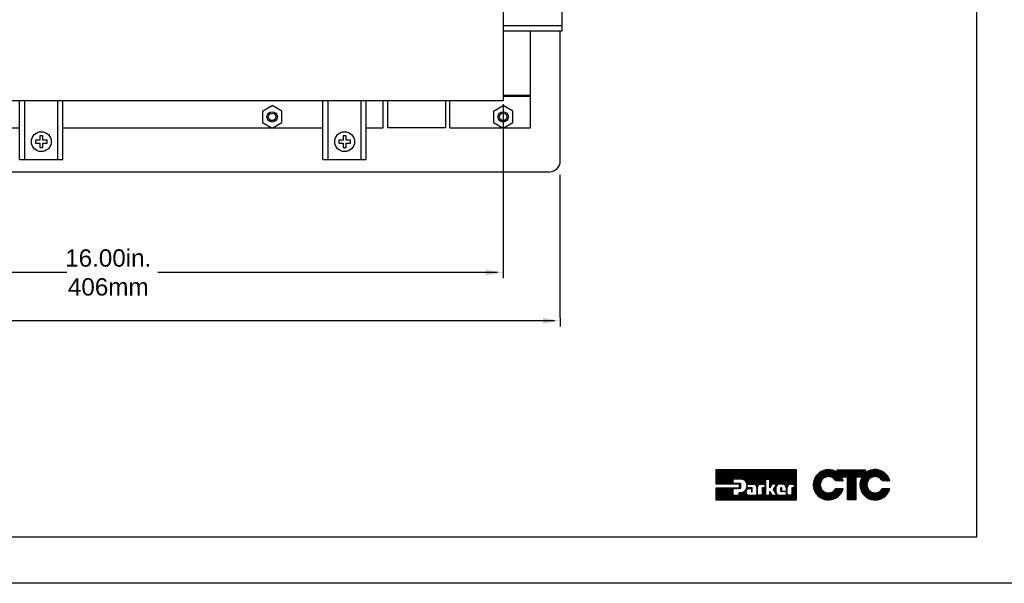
# Model space of a CAD drawing. Extents: x -21.2 to 49, y -81.1 to 9.3.
# Tile 6 of 27: x -3.1 to 13.9, y -81.1 to -71.4. Entities that reach past the tile are written whole.
import ezdxf

# ---------------------------------------------------------------- set-up
doc = ezdxf.new("R2010")
doc.units = 0
doc.header["$LTSCALE"] = 1.87
doc.header["$MEASUREMENT"] = 0
doc.layers.get('0').update_dxf_attribs({"linetype": 'CONTINUOUS'})
for name, color, linetype in [('dim', 5, 'CONTINUOUS'), ('prod', 6, 'CONTINUOUS'), ('UNIT', 7, 'CONTINUOUS')]:
    doc.layers.add(name, color=color, linetype=linetype)
doc.styles.add('Arial', font='ARIAL.TTF', dxfattribs={"height": 0.3})

msp = doc.modelspace()

# ---------------------------------------------------------------- linework, layer by layer
at = {"linetype": 'Continuous'}
for p, q in [((13.467, -80.342), (13.467, -52.303)), ((-20.533, -80.342), (13.467, -80.342))]:
    msp.add_line(p, q, dxfattribs=at)
at = {"color": 7, "linetype": 'Continuous'}
for p, q in [((5.263, -59.587), (5.263, -72.787)), ((6.283, -71.577), (6.283, -70.827)), ((5.263, -71.487), (6.283, -71.487)), ((5.263, -71.577), (6.283, -71.577)), ((5.735, -72.699), (5.735, -71.577)), ((6.253, -73.87), (6.253, -71.577)), ((5.263, -72.787), (-10.737, -72.787)), ((5.263, -72.787), (-10.737, -72.787)), ((-3.109, -73.807), (-3.109, -72.787)), ((-3.019, -73.807), (-3.019, -72.787)), ((-2.449, -73.807), (-2.449, -72.787)), ((-2.359, -73.807), (-2.359, -72.787)), ((2.143, -73.807), (2.143, -72.787)), ((2.233, -73.807), (2.233, -72.787)), ((2.803, -73.807), (2.803, -72.787)), ((2.893, -73.807), (2.893, -72.787)), ((3.186, -73.259), (3.186, -72.787)), ((3.186, -73.259), (3.186, -72.787)), ((3.263, -72.787), (3.263, -73.259)), ((3.263, -72.787), (3.263, -73.259)), ((4.263, -72.787), (4.263, -73.259)), ((4.263, -72.787), (4.263, -73.259)), ((4.341, -73.259), (4.341, -72.787)), ((4.341, -73.259), (4.341, -72.787)), ((5.735, -72.699), (5.263, -72.699)), ((5.263, -72.709), (5.735, -72.709)), ((5.735, -73.259), (5.735, -72.709)), ((1.098, -72.969), (1.263, -72.873)), ((1.098, -72.967), (1.098, -73.167)), ((1.428, -72.967), (1.263, -72.872)), ((1.428, -73.167), (1.428, -72.967)), ((5.098, -72.969), (5.263, -72.873)), ((5.098, -72.967), (5.098, -73.167)), ((5.428, -72.967), (5.263, -72.872)), ((5.428, -73.167), (5.428, -72.967)), ((-7.607, -73.259), (-3.109, -73.259)), ((-2.359, -73.259), (2.143, -73.259)), ((-2.359, -73.259), (2.143, -73.259)), ((1.098, -73.167), (1.263, -73.262)), ((1.263, -73.262), (1.428, -73.167)), ((2.893, -73.259), (3.186, -73.259)), ((2.893, -73.259), (3.186, -73.259)), ((4.263, -73.259), (3.263, -73.259)), ((4.263, -73.259), (3.263, -73.259)), ((4.341, -73.259), (5.735, -73.259)), ((4.341, -73.259), (5.735, -73.259)), ((5.098, -73.167), (5.263, -73.262)), ((5.263, -73.262), (5.428, -73.167)), ((-2.759, -73.472), (-2.834, -73.472)), ((-2.834, -73.472), (-2.834, -73.522)), ((-2.709, -73.397), (-2.759, -73.397)), ((-2.759, -73.397), (-2.759, -73.472)), ((-2.709, -73.472), (-2.709, -73.397)), ((-2.634, -73.472), (-2.709, -73.472)), ((-2.634, -73.522), (-2.634, -73.472)), ((2.493, -73.472), (2.418, -73.472)), ((2.418, -73.472), (2.418, -73.522)), ((2.543, -73.397), (2.493, -73.397)), ((2.493, -73.397), (2.493, -73.472)), ((2.543, -73.472), (2.543, -73.397)), ((2.618, -73.472), (2.543, -73.472)), ((2.618, -73.522), (2.618, -73.472)), ((-2.834, -73.522), (-2.759, -73.522)), ((-2.759, -73.522), (-2.759, -73.597)), ((-2.759, -73.597), (-2.709, -73.597)), ((-2.709, -73.522), (-2.634, -73.522)), ((-2.709, -73.597), (-2.709, -73.522)), ((2.418, -73.522), (2.493, -73.522)), ((2.493, -73.522), (2.493, -73.597)), ((2.493, -73.597), (2.543, -73.597)), ((2.543, -73.522), (2.618, -73.522)), ((2.543, -73.597), (2.543, -73.522)), ((-3.109, -73.807), (-2.359, -73.807)), ((2.143, -73.807), (2.893, -73.807)), ((-11.539, -74.017), (6.066, -74.017))]:
    msp.add_line(p, q, dxfattribs=at)
for centre, radius in [((1.263, -73.067), 0.09), ((1.263, -73.067), 0.0654), ((1.263, -73.067), 0.0654), ((5.263, -73.067), 0.09), ((5.263, -73.067), 0.0654), ((5.263, -73.067), 0.0654), ((-2.734, -73.497), 0.172), ((2.518, -73.497), 0.172)]:
    msp.add_circle(centre, radius, dxfattribs=at)
msp.add_arc((6.066, -73.83), 0.187, 270, 0, dxfattribs=at)
at = {"layer": 'dim'}
for p, q in [((5.263, -72.847), (5.263, -75.864)), ((6.253, -76.544), (6.253, -74.072)), ((-2.292, -75.764), (-10.737, -75.764)), ((5.163, -75.764), (-0.715, -75.764))]:
    msp.add_line(p, q, dxfattribs=at)
at = {"layer": 'dim', "linetype": 'Continuous'}
for p, q in [((6.253, -76.544), (6.253, -76.7)), ((6.153, -76.6), (-5.786, -76.6))]:
    msp.add_line(p, q, dxfattribs=at)
at = {"layer": 'dim'}
msp.add_solid([(4.963, -75.714), (4.963, -75.814), (5.263, -75.764)], dxfattribs=at)
at = {"layer": 'dim', "linetype": 'Continuous'}
msp.add_solid([(5.953, -76.55), (5.953, -76.65), (6.253, -76.6)], dxfattribs=at)
at = {"layer": 'prod', "flags": 128}
msp.add_lwpolyline([(-21.163, 9.318), (49.039, 9.318), (49.039, -81.148), (-21.163, -81.148)], close=True, dxfattribs=at)
at = {"layer": 'UNIT'}
for p, q in [((8.951, -79.425), (9.201, -79.176)), ((8.951, -79.416), (9.192, -79.176)), ((8.951, -79.407), (9.183, -79.176)), ((8.951, -79.397), (9.173, -79.176)), ((8.951, -79.388), (9.164, -79.176)), ((8.951, -79.378), (9.154, -79.176)), ((8.951, -79.369), (9.145, -79.176)), ((8.951, -79.36), (9.136, -79.176)), ((8.951, -79.35), (9.126, -79.176)), ((8.951, -79.341), (9.117, -79.176)), ((8.951, -79.332), (9.108, -79.176)), ((8.951, -79.322), (9.098, -79.176)), ((8.951, -79.313), (9.089, -79.176)), ((8.951, -79.303), (9.079, -79.176)), ((8.951, -79.294), (9.07, -79.176)), ((8.951, -79.285), (9.061, -79.176)), ((8.951, -79.275), (9.051, -79.176)), ((8.951, -79.266), (9.042, -79.176)), ((8.951, -79.257), (9.033, -79.176)), ((8.951, -79.247), (9.023, -79.176)), ((8.951, -79.238), (9.014, -79.176)), ((8.951, -79.228), (9.004, -79.176)), ((8.951, -79.219), (8.995, -79.176)), ((8.951, -79.21), (8.986, -79.176)), ((8.951, -79.2), (8.976, -79.176)), ((8.951, -79.191), (8.967, -79.176)), ((8.951, -79.182), (8.958, -79.176)), ((8.951, -79.43), (8.951, -79.176)), ((8.951, -79.176), (10.335, -79.176)), ((8.956, -79.43), (9.211, -79.176)), ((8.966, -79.43), (9.22, -79.176)), ((8.975, -79.43), (9.229, -79.176)), ((8.984, -79.43), (9.239, -79.176)), ((8.994, -79.43), (9.248, -79.176)), ((9.003, -79.43), (9.258, -79.176)), ((9.013, -79.43), (9.267, -79.176)), ((9.022, -79.43), (9.276, -79.176)), ((9.031, -79.43), (9.286, -79.176)), ((9.041, -79.43), (9.295, -79.176)), ((9.05, -79.43), (9.304, -79.176)), ((9.059, -79.43), (9.314, -79.176)), ((9.069, -79.43), (9.323, -79.176)), ((9.078, -79.43), (9.333, -79.176)), ((9.088, -79.43), (9.342, -79.176)), ((9.097, -79.43), (9.351, -79.176)), ((9.106, -79.43), (9.361, -79.176)), ((9.116, -79.43), (9.37, -79.176)), ((9.125, -79.43), (9.379, -79.176)), ((9.134, -79.43), (9.389, -79.176)), ((9.144, -79.43), (9.398, -79.176)), ((9.153, -79.43), (9.407, -79.176)), ((9.247, -79.345), (9.417, -79.176)), ((9.257, -79.345), (9.426, -79.176)), ((9.266, -79.345), (9.436, -79.176)), ((9.275, -79.345), (9.445, -79.176)), ((9.285, -79.345), (9.454, -79.176)), ((9.294, -79.345), (9.464, -79.176)), ((9.304, -79.345), (9.473, -79.176)), ((9.313, -79.345), (9.482, -79.176)), ((9.322, -79.345), (9.492, -79.176)), ((9.332, -79.345), (9.501, -79.176)), ((9.341, -79.345), (9.511, -79.176)), ((9.35, -79.345), (9.52, -79.176)), ((9.36, -79.345), (9.529, -79.176)), ((9.369, -79.345), (9.539, -79.176)), ((9.379, -79.345), (9.548, -79.176)), ((9.388, -79.345), (9.557, -79.176)), ((9.396, -79.346), (9.567, -79.176)), ((9.405, -79.347), (9.576, -79.176)), ((9.413, -79.348), (9.586, -79.176)), ((9.42, -79.351), (9.595, -79.176)), ((9.426, -79.354), (9.604, -79.176)), ((9.433, -79.356), (9.614, -79.176)), ((9.439, -79.359), (9.623, -79.176)), ((9.444, -79.364), (9.632, -79.176)), ((9.449, -79.368), (9.642, -79.176)), ((9.454, -79.372), (9.651, -79.176)), ((9.459, -79.377), (9.661, -79.176)), ((9.463, -79.382), (9.67, -79.176)), ((9.467, -79.388), (9.679, -79.176)), ((9.47, -79.394), (9.689, -79.176)), ((9.474, -79.4), (9.698, -79.176)), ((9.476, -79.407), (9.707, -79.176)), ((9.478, -79.414), (9.717, -79.176)), ((9.48, -79.421), (9.726, -79.176)), ((9.483, -79.428), (9.736, -79.176)), ((9.484, -79.436), (9.745, -79.176)), ((9.5, -79.43), (9.754, -79.176)), ((9.509, -79.43), (9.764, -79.176)), ((9.519, -79.43), (9.773, -79.176)), ((9.528, -79.43), (9.782, -79.176)), ((9.538, -79.43), (9.792, -79.176)), ((9.547, -79.43), (9.801, -79.176)), ((9.556, -79.43), (9.811, -79.176)), ((9.566, -79.43), (9.82, -79.176)), ((9.575, -79.43), (9.829, -79.176)), ((9.584, -79.43), (9.839, -79.176)), ((9.594, -79.43), (9.848, -79.176)), ((9.603, -79.43), (9.857, -79.176)), ((9.611, -79.431), (9.867, -79.176)), ((9.619, -79.433), (9.876, -79.176)), ((9.626, -79.436), (9.886, -79.176)), ((9.631, -79.439), (9.895, -79.176)), ((9.637, -79.443), (9.904, -79.176)), ((9.641, -79.448), (9.914, -79.176)), ((9.645, -79.453), (9.923, -79.176)), ((9.649, -79.459), (9.932, -79.176)), ((9.651, -79.466), (9.942, -79.176)), ((9.653, -79.474), (9.951, -79.176)), ((9.703, -79.433), (9.961, -79.176)), ((9.714, -79.431), (9.97, -79.176)), ((9.807, -79.348), (9.979, -79.176)), ((9.816, -79.348), (9.989, -79.176)), ((9.826, -79.348), (9.998, -79.176)), ((9.835, -79.348), (10.007, -79.176)), ((9.844, -79.348), (10.017, -79.176)), ((9.854, -79.348), (10.026, -79.176)), ((9.863, -79.348), (10.036, -79.176)), ((9.873, -79.348), (10.045, -79.176)), ((9.882, -79.348), (10.054, -79.176)), ((9.883, -79.459), (10.167, -79.176)), ((9.883, -79.45), (10.157, -79.176)), ((9.883, -79.441), (10.148, -79.176)), ((9.883, -79.431), (10.139, -79.176)), ((9.883, -79.422), (10.129, -79.176)), ((9.883, -79.412), (10.12, -79.176)), ((9.883, -79.403), (10.111, -79.176)), ((9.883, -79.394), (10.101, -79.176)), ((9.883, -79.384), (10.092, -79.176)), ((9.883, -79.375), (10.082, -79.176)), ((9.883, -79.366), (10.073, -79.176)), ((9.883, -79.356), (10.064, -79.176)), ((9.922, -79.43), (10.176, -79.176)), ((9.931, -79.43), (10.185, -79.176)), ((9.941, -79.43), (10.195, -79.176)), ((9.95, -79.43), (10.204, -79.176)), ((9.959, -79.43), (10.214, -79.176)), ((9.969, -79.43), (10.223, -79.176)), ((9.978, -79.43), (10.232, -79.176)), ((9.979, -79.467), (10.27, -79.176)), ((9.987, -79.43), (10.242, -79.176)), ((9.993, -79.443), (10.26, -79.176)), ((9.997, -79.43), (10.251, -79.176)), ((10.018, -79.436), (10.279, -79.176)), ((10.033, -79.432), (10.289, -79.176)), ((10.045, -79.429), (10.298, -79.176)), ((10.055, -79.428), (10.307, -79.176)), ((10.064, -79.428), (10.317, -79.176)), ((10.074, -79.428), (10.326, -79.176)), ((10.083, -79.428), (10.335, -79.176)), ((10.092, -79.428), (10.335, -79.185)), ((10.102, -79.428), (10.335, -79.194)), ((10.109, -79.43), (10.335, -79.204)), ((10.117, -79.431), (10.335, -79.213)), ((10.125, -79.433), (10.335, -79.222)), ((10.131, -79.436), (10.335, -79.232)), ((10.137, -79.44), (10.335, -79.241)), ((10.142, -79.444), (10.335, -79.251)), ((10.147, -79.448), (10.335, -79.26)), ((10.151, -79.454), (10.335, -79.269)), ((10.155, -79.459), (10.335, -79.279)), ((10.335, -79.176), (10.335, -79.706)), ((10.634, -79.463), (10.917, -79.179)), ((10.634, -79.456), (10.911, -79.179)), ((10.634, -79.449), (10.904, -79.179)), ((10.634, -79.443), (10.897, -79.179)), ((10.634, -79.436), (10.891, -79.179)), ((10.634, -79.429), (10.884, -79.179)), ((10.634, -79.423), (10.877, -79.179)), ((10.635, -79.469), (10.923, -79.18)), ((10.635, -79.415), (10.87, -79.18)), ((10.636, -79.474), (10.929, -79.181)), ((10.636, -79.407), (10.862, -79.181)), ((10.637, -79.48), (10.935, -79.182)), ((10.637, -79.399), (10.854, -79.183)), ((10.638, -79.486), (10.94, -79.183)), ((10.639, -79.491), (10.946, -79.184)), ((10.639, -79.391), (10.846, -79.184)), ((10.64, -79.383), (10.837, -79.186)), ((10.641, -79.375), (10.829, -79.187)), ((10.645, -79.365), (10.819, -79.19)), ((10.649, -79.354), (10.809, -79.194)), ((10.653, -79.344), (10.798, -79.198)), ((10.656, -79.333), (10.788, -79.202)), ((10.664, -79.319), (10.774, -79.209)), ((10.673, -79.303), (10.758, -79.219)), ((10.688, -79.282), (10.737, -79.232)), ((10.799, -79.338), (10.952, -79.185)), ((10.825, -79.319), (10.957, -79.186)), ((10.837, -79.313), (10.963, -79.187)), ((10.849, -79.308), (10.968, -79.189)), ((10.859, -79.305), (10.973, -79.191)), ((10.867, -79.303), (10.978, -79.192)), ((10.875, -79.302), (10.983, -79.194)), ((10.883, -79.3), (10.988, -79.196)), ((10.89, -79.3), (10.993, -79.198)), ((10.897, -79.3), (10.998, -79.199)), ((10.903, -79.301), (11.002, -79.201)), ((10.91, -79.301), (11.007, -79.203)), ((10.916, -79.301), (11.011, -79.206)), ((10.922, -79.302), (11.016, -79.208)), ((10.927, -79.304), (11.02, -79.211)), ((10.932, -79.305), (11.024, -79.213)), ((10.937, -79.307), (11.028, -79.215)), ((10.942, -79.308), (11.033, -79.218)), ((10.948, -79.31), (11.037, -79.22)), ((10.952, -79.312), (11.041, -79.223)), ((10.957, -79.314), (11.046, -79.225)), ((10.961, -79.316), (11.094, -79.184)), ((10.965, -79.319), (11.101, -79.184)), ((10.97, -79.321), (11.107, -79.184)), ((10.974, -79.324), (11.114, -79.184)), ((10.978, -79.326), (11.121, -79.184)), ((10.982, -79.329), (11.127, -79.184)), ((10.985, -79.332), (11.134, -79.184)), ((10.989, -79.336), (11.141, -79.184)), ((10.992, -79.339), (11.147, -79.184)), ((10.996, -79.342), (11.154, -79.184)), ((10.999, -79.345), (11.161, -79.184)), ((11.003, -79.348), (11.168, -79.184)), ((11.005, -79.352), (11.174, -79.184)), ((11.008, -79.356), (11.181, -79.184)), ((11.011, -79.36), (11.188, -79.184)), ((11.014, -79.364), (11.194, -79.184)), ((11.016, -79.368), (11.201, -79.184)), ((11.019, -79.372), (11.208, -79.184)), ((11.023, -79.375), (11.214, -79.184)), ((11.03, -79.375), (11.221, -79.184)), ((11.036, -79.375), (11.228, -79.184)), ((11.043, -79.375), (11.234, -79.184)), ((11.046, -79.185), (11.047, -79.184)), ((11.046, -79.191), (11.054, -79.184)), ((11.046, -79.225), (11.087, -79.184)), ((11.046, -79.218), (11.08, -79.184)), ((11.046, -79.212), (11.074, -79.184)), ((11.046, -79.205), (11.067, -79.184)), ((11.046, -79.198), (11.06, -79.184)), ((11.046, -79.225), (11.046, -79.184)), ((11.046, -79.184), (11.538, -79.184)), ((11.05, -79.375), (11.241, -79.184)), ((11.124, -79.307), (11.248, -79.184)), ((11.131, -79.307), (11.255, -79.184)), ((11.137, -79.307), (11.261, -79.184)), ((11.144, -79.307), (11.268, -79.184)), ((11.151, -79.307), (11.275, -79.184)), ((11.157, -79.307), (11.281, -79.184)), ((11.164, -79.307), (11.288, -79.184)), ((11.171, -79.307), (11.295, -79.184)), ((11.178, -79.307), (11.301, -79.184)), ((11.184, -79.307), (11.308, -79.184)), ((11.191, -79.307), (11.315, -79.184)), ((11.198, -79.307), (11.322, -79.184)), ((11.204, -79.307), (11.328, -79.184)), ((11.211, -79.307), (11.335, -79.184)), ((11.218, -79.307), (11.342, -79.184)), ((11.224, -79.307), (11.348, -79.184)), ((11.228, -79.451), (11.496, -79.184)), ((11.228, -79.444), (11.489, -79.184)), ((11.228, -79.437), (11.482, -79.184)), ((11.228, -79.431), (11.476, -79.184)), ((11.228, -79.424), (11.469, -79.184)), ((11.228, -79.417), (11.462, -79.184)), ((11.228, -79.41), (11.455, -79.184)), ((11.228, -79.404), (11.449, -79.184)), ((11.228, -79.397), (11.442, -79.184)), ((11.228, -79.39), (11.435, -79.184)), ((11.228, -79.384), (11.429, -79.184)), ((11.228, -79.377), (11.422, -79.184)), ((11.228, -79.37), (11.415, -79.184)), ((11.228, -79.364), (11.409, -79.184)), ((11.228, -79.357), (11.402, -79.184)), ((11.228, -79.35), (11.395, -79.184)), ((11.228, -79.343), (11.388, -79.184)), ((11.228, -79.337), (11.382, -79.184)), ((11.228, -79.33), (11.375, -79.184)), ((11.228, -79.323), (11.368, -79.184)), ((11.228, -79.317), (11.362, -79.184)), ((11.228, -79.31), (11.355, -79.184)), ((11.378, -79.307), (11.502, -79.184)), ((11.385, -79.307), (11.509, -79.184)), ((11.392, -79.307), (11.516, -79.184)), ((11.399, -79.307), (11.522, -79.184)), ((11.405, -79.307), (11.529, -79.184)), ((11.412, -79.307), (11.536, -79.184)), ((11.419, -79.307), (11.538, -79.188)), ((11.425, -79.307), (11.538, -79.194)), ((11.432, -79.307), (11.538, -79.201)), ((11.439, -79.307), (11.538, -79.208)), ((11.441, -79.439), (11.702, -79.178)), ((11.442, -79.451), (11.714, -79.179)), ((11.442, -79.445), (11.708, -79.179)), ((11.442, -79.432), (11.694, -79.179)), ((11.442, -79.424), (11.687, -79.18)), ((11.443, -79.464), (11.727, -79.18)), ((11.443, -79.458), (11.72, -79.18)), ((11.443, -79.417), (11.68, -79.18)), ((11.443, -79.47), (11.733, -79.181)), ((11.444, -79.476), (11.739, -79.181)), ((11.444, -79.409), (11.672, -79.181)), ((11.444, -79.482), (11.745, -79.182)), ((11.445, -79.402), (11.665, -79.182)), ((11.445, -79.307), (11.538, -79.214)), ((11.446, -79.394), (11.657, -79.182)), ((11.446, -79.488), (11.751, -79.183)), ((11.447, -79.493), (11.756, -79.184)), ((11.447, -79.386), (11.648, -79.185)), ((11.45, -79.376), (11.639, -79.187)), ((11.452, -79.307), (11.538, -79.221)), ((11.453, -79.367), (11.63, -79.19)), ((11.455, -79.358), (11.621, -79.192)), ((11.458, -79.348), (11.611, -79.196)), ((11.459, -79.307), (11.538, -79.228)), ((11.464, -79.336), (11.598, -79.201)), ((11.465, -79.307), (11.538, -79.234)), ((11.47, -79.323), (11.586, -79.207)), ((11.472, -79.307), (11.552, -79.228)), ((11.476, -79.31), (11.573, -79.213)), ((11.538, -79.184), (11.538, -79.237)), ((11.615, -79.332), (11.761, -79.186)), ((11.637, -79.317), (11.767, -79.187)), ((11.649, -79.312), (11.772, -79.188)), ((11.661, -79.306), (11.778, -79.189)), ((11.669, -79.304), (11.783, -79.191)), ((11.678, -79.303), (11.788, -79.192)), ((11.686, -79.301), (11.793, -79.194)), ((11.694, -79.3), (11.797, -79.196)), ((11.7, -79.3), (11.802, -79.198)), ((11.707, -79.3), (11.807, -79.2)), ((11.713, -79.301), (11.812, -79.202)), ((11.72, -79.301), (11.816, -79.204)), ((11.726, -79.301), (11.821, -79.206)), ((11.731, -79.303), (11.826, -79.208)), ((11.737, -79.304), (11.83, -79.211)), ((11.742, -79.306), (11.834, -79.213)), ((11.747, -79.307), (11.838, -79.216)), ((11.752, -79.309), (11.842, -79.219)), ((11.757, -79.31), (11.846, -79.221)), ((11.762, -79.312), (11.85, -79.224)), ((11.766, -79.315), (11.854, -79.226)), ((11.77, -79.317), (11.858, -79.229)), ((11.775, -79.32), (11.863, -79.232)), ((11.779, -79.322), (11.866, -79.235)), ((11.783, -79.324), (11.87, -79.238)), ((11.787, -79.327), (11.873, -79.241)), ((11.791, -79.33), (11.877, -79.244)), ((11.794, -79.333), (11.88, -79.247)), ((11.798, -79.336), (11.884, -79.251)), ((11.801, -79.34), (11.887, -79.254)), ((11.805, -79.343), (11.891, -79.257)), ((11.808, -79.346), (11.894, -79.26)), ((11.812, -79.35), (11.897, -79.264)), ((11.814, -79.354), (11.9, -79.267)), ((11.817, -79.357), (11.903, -79.271)), ((11.82, -79.361), (11.906, -79.275)), ((11.823, -79.365), (11.909, -79.279)), ((9.357, -79.43), (8.951, -79.43)), ((9.163, -79.43), (9.242, -79.351)), ((9.172, -79.43), (9.242, -79.36)), ((9.181, -79.43), (9.242, -79.369)), ((9.191, -79.43), (9.242, -79.379)), ((9.2, -79.43), (9.242, -79.388)), ((9.209, -79.43), (9.242, -79.398)), ((9.219, -79.43), (9.242, -79.407)), ((9.228, -79.43), (9.244, -79.414)), ((9.238, -79.43), (9.253, -79.414)), ((9.242, -79.345), (9.242, -79.414)), ((9.39, -79.345), (9.242, -79.345)), ((9.242, -79.414), (9.372, -79.414)), ((9.247, -79.43), (9.263, -79.414)), ((9.256, -79.43), (9.272, -79.414)), ((9.266, -79.43), (9.281, -79.414)), ((9.275, -79.43), (9.291, -79.414)), ((9.284, -79.43), (9.3, -79.414)), ((9.294, -79.43), (9.309, -79.414)), ((9.303, -79.43), (9.319, -79.414)), ((9.313, -79.43), (9.328, -79.414)), ((9.322, -79.43), (9.338, -79.414)), ((9.331, -79.43), (9.347, -79.414)), ((9.341, -79.43), (9.356, -79.414)), ((9.35, -79.43), (9.366, -79.414)), ((9.357, -79.432), (9.372, -79.418)), ((9.357, -79.442), (9.372, -79.427)), ((9.357, -79.492), (9.357, -79.43)), ((9.357, -79.451), (9.372, -79.436)), ((9.357, -79.46), (9.372, -79.446)), ((9.372, -79.414), (9.372, -79.508)), ((9.485, -79.445), (9.491, -79.438)), ((9.485, -79.454), (9.491, -79.448)), ((9.491, -79.493), (9.491, -79.43)), ((9.491, -79.43), (9.603, -79.43)), ((9.721, -79.43), (9.794, -79.43)), ((9.725, -79.43), (9.805, -79.35)), ((9.734, -79.43), (9.805, -79.359)), ((9.744, -79.43), (9.805, -79.369)), ((9.753, -79.43), (9.805, -79.378)), ((9.762, -79.43), (9.805, -79.388)), ((9.772, -79.43), (9.805, -79.397)), ((9.781, -79.43), (9.805, -79.406)), ((9.791, -79.43), (9.805, -79.416)), ((9.794, -79.436), (9.805, -79.425)), ((9.794, -79.43), (9.794, -79.493)), ((9.794, -79.446), (9.805, -79.434)), ((9.794, -79.455), (9.805, -79.444)), ((9.805, -79.348), (9.805, -79.623)), ((9.883, -79.348), (9.805, -79.348)), ((9.883, -79.496), (9.883, -79.348)), ((9.918, -79.43), (9.883, -79.496)), ((9.883, -79.469), (9.914, -79.438)), ((10.001, -79.43), (9.918, -79.43)), ((9.944, -79.525), (10.001, -79.43)), ((10.101, -79.428), (10.062, -79.428)), ((10.159, -79.465), (10.335, -79.288)), ((10.162, -79.471), (10.335, -79.297)), ((10.163, -79.479), (10.335, -79.307)), ((10.217, -79.434), (10.335, -79.316)), ((10.229, -79.432), (10.335, -79.326)), ((10.24, -79.43), (10.305, -79.43)), ((10.241, -79.43), (10.335, -79.335)), ((10.25, -79.43), (10.335, -79.344)), ((10.259, -79.43), (10.335, -79.354)), ((10.269, -79.43), (10.335, -79.363)), ((10.278, -79.43), (10.335, -79.372)), ((10.287, -79.43), (10.335, -79.382)), ((10.297, -79.43), (10.335, -79.391)), ((10.305, -79.431), (10.335, -79.401)), ((10.305, -79.44), (10.335, -79.41)), ((10.305, -79.45), (10.335, -79.419)), ((10.305, -79.459), (10.335, -79.429)), ((10.305, -79.43), (10.305, -79.493)), ((10.305, -79.468), (10.335, -79.438)), ((10.305, -79.478), (10.335, -79.447)), ((10.64, -79.497), (10.797, -79.34)), ((10.641, -79.503), (10.774, -79.369)), ((10.642, -79.508), (10.768, -79.382)), ((10.643, -79.513), (10.762, -79.395)), ((10.645, -79.518), (10.76, -79.404)), ((10.647, -79.523), (10.758, -79.412)), ((10.649, -79.528), (10.756, -79.421)), ((10.651, -79.533), (10.755, -79.429)), ((10.652, -79.538), (10.755, -79.435)), ((10.654, -79.543), (10.755, -79.442)), ((10.656, -79.548), (10.755, -79.449)), ((11.15, -79.375), (11.021, -79.375)), ((11.056, -79.375), (11.123, -79.309)), ((11.063, -79.375), (11.125, -79.313)), ((11.07, -79.375), (11.127, -79.317)), ((11.077, -79.375), (11.13, -79.322)), ((11.083, -79.375), (11.132, -79.326)), ((11.09, -79.375), (11.134, -79.331)), ((11.097, -79.375), (11.136, -79.335)), ((11.103, -79.375), (11.138, -79.34)), ((11.11, -79.375), (11.14, -79.345)), ((11.117, -79.375), (11.142, -79.35)), ((11.228, -79.307), (11.122, -79.307)), ((11.123, -79.375), (11.144, -79.355)), ((11.13, -79.375), (11.145, -79.36)), ((11.137, -79.375), (11.147, -79.365)), ((11.143, -79.375), (11.148, -79.37)), ((11.228, -79.699), (11.228, -79.307)), ((11.228, -79.457), (11.372, -79.314)), ((11.228, -79.464), (11.372, -79.32)), ((11.228, -79.471), (11.372, -79.327)), ((11.228, -79.477), (11.372, -79.334)), ((11.228, -79.484), (11.372, -79.341)), ((11.228, -79.491), (11.372, -79.347)), ((11.228, -79.497), (11.372, -79.354)), ((11.228, -79.504), (11.372, -79.361)), ((11.228, -79.511), (11.372, -79.367)), ((11.228, -79.518), (11.372, -79.374)), ((11.228, -79.524), (11.372, -79.381)), ((11.228, -79.531), (11.372, -79.387)), ((11.228, -79.538), (11.372, -79.394)), ((11.228, -79.544), (11.372, -79.401)), ((11.228, -79.551), (11.372, -79.407)), ((11.228, -79.558), (11.372, -79.414)), ((11.228, -79.564), (11.372, -79.421)), ((11.228, -79.571), (11.372, -79.428)), ((11.228, -79.578), (11.372, -79.434)), ((11.228, -79.585), (11.372, -79.441)), ((11.228, -79.591), (11.372, -79.448)), ((11.372, -79.307), (11.372, -79.699)), ((11.478, -79.307), (11.372, -79.307)), ((11.448, -79.499), (11.595, -79.352)), ((11.45, -79.504), (11.581, -79.373)), ((11.451, -79.509), (11.574, -79.386)), ((11.452, -79.515), (11.57, -79.397)), ((11.454, -79.52), (11.568, -79.406)), ((11.455, -79.525), (11.566, -79.415)), ((11.457, -79.53), (11.563, -79.424)), ((11.459, -79.535), (11.563, -79.431)), ((11.461, -79.539), (11.563, -79.437)), ((11.463, -79.544), (11.563, -79.444)), ((11.465, -79.549), (11.563, -79.451)), ((11.825, -79.369), (11.912, -79.282)), ((11.828, -79.373), (11.915, -79.286)), ((11.958, -79.375), (11.829, -79.375)), ((11.833, -79.375), (11.918, -79.29)), ((11.84, -79.375), (11.921, -79.294)), ((11.847, -79.375), (11.924, -79.298)), ((11.853, -79.375), (11.926, -79.302)), ((11.86, -79.375), (11.929, -79.306)), ((11.867, -79.375), (11.931, -79.311)), ((11.873, -79.375), (11.933, -79.315)), ((11.88, -79.375), (11.936, -79.319)), ((11.887, -79.375), (11.938, -79.324)), ((11.893, -79.375), (11.94, -79.328)), ((11.9, -79.375), (11.943, -79.332)), ((11.907, -79.375), (11.945, -79.337)), ((11.913, -79.375), (11.947, -79.342)), ((11.92, -79.375), (11.948, -79.347)), ((11.927, -79.375), (11.95, -79.352)), ((11.934, -79.375), (11.952, -79.357)), ((11.94, -79.375), (11.954, -79.362)), ((11.947, -79.375), (11.955, -79.367)), ((11.954, -79.375), (11.957, -79.372)), ((8.951, -79.697), (9.157, -79.492)), ((8.951, -79.688), (9.148, -79.492)), ((8.951, -79.678), (9.138, -79.492)), ((8.951, -79.669), (9.129, -79.492)), ((8.951, -79.66), (9.12, -79.492)), ((8.951, -79.65), (9.11, -79.492)), ((8.951, -79.641), (9.101, -79.492)), ((8.951, -79.632), (9.091, -79.492)), ((8.951, -79.622), (9.082, -79.492)), ((8.951, -79.613), (9.073, -79.492)), ((8.951, -79.603), (9.063, -79.492)), ((8.951, -79.594), (9.054, -79.492)), ((8.951, -79.585), (9.045, -79.492)), ((8.951, -79.575), (9.035, -79.492)), ((8.951, -79.566), (9.026, -79.492)), ((8.951, -79.557), (9.016, -79.492)), ((8.951, -79.547), (9.007, -79.492)), ((8.951, -79.538), (8.998, -79.492)), ((8.951, -79.528), (8.988, -79.492)), ((8.951, -79.519), (8.979, -79.492)), ((8.951, -79.51), (8.97, -79.492)), ((8.951, -79.5), (8.96, -79.492)), ((8.951, -79.706), (8.951, -79.492)), ((8.951, -79.492), (9.357, -79.492)), ((8.952, -79.706), (9.166, -79.492)), ((8.961, -79.706), (9.176, -79.492)), ((8.971, -79.706), (9.185, -79.492)), ((8.98, -79.706), (9.195, -79.492)), ((8.989, -79.706), (9.204, -79.492)), ((8.999, -79.706), (9.213, -79.492)), ((9.008, -79.706), (9.223, -79.492)), ((9.017, -79.706), (9.232, -79.492)), ((9.027, -79.706), (9.241, -79.492)), ((9.036, -79.706), (9.251, -79.492)), ((9.045, -79.706), (9.242, -79.51)), ((9.055, -79.706), (9.242, -79.519)), ((9.064, -79.706), (9.242, -79.529)), ((9.074, -79.706), (9.242, -79.538)), ((9.083, -79.706), (9.242, -79.548)), ((9.092, -79.706), (9.242, -79.557)), ((9.102, -79.706), (9.242, -79.566)), ((9.111, -79.706), (9.242, -79.576)), ((9.12, -79.706), (9.242, -79.585)), ((9.13, -79.706), (9.242, -79.594)), ((9.139, -79.706), (9.242, -79.604)), ((9.149, -79.706), (9.242, -79.613)), ((9.242, -79.508), (9.242, -79.623)), ((9.372, -79.508), (9.242, -79.508)), ((9.244, -79.508), (9.26, -79.492)), ((9.253, -79.508), (9.27, -79.492)), ((9.262, -79.508), (9.279, -79.492)), ((9.27, -79.706), (9.408, -79.569)), ((9.272, -79.508), (9.288, -79.492)), ((9.28, -79.706), (9.42, -79.566)), ((9.281, -79.508), (9.298, -79.492)), ((9.289, -79.706), (9.441, -79.555)), ((9.29, -79.508), (9.307, -79.492)), ((9.299, -79.706), (9.511, -79.493)), ((9.3, -79.508), (9.316, -79.492)), ((9.308, -79.706), (9.474, -79.541)), ((9.309, -79.508), (9.326, -79.492)), ((9.317, -79.706), (9.468, -79.555)), ((9.319, -79.508), (9.335, -79.492)), ((9.327, -79.706), (9.468, -79.565)), ((9.328, -79.508), (9.345, -79.492)), ((9.336, -79.706), (9.468, -79.575)), ((9.337, -79.508), (9.354, -79.492)), ((9.345, -79.706), (9.47, -79.582)), ((9.347, -79.508), (9.372, -79.483)), ((9.348, -79.62), (9.395, -79.572)), ((9.348, -79.61), (9.385, -79.573)), ((9.348, -79.601), (9.375, -79.574)), ((9.348, -79.592), (9.366, -79.574)), ((9.348, -79.582), (9.356, -79.574)), ((9.348, -79.623), (9.348, -79.574)), ((9.348, -79.574), (9.381, -79.574)), ((9.355, -79.706), (9.472, -79.589)), ((9.356, -79.508), (9.372, -79.493)), ((9.357, -79.47), (9.372, -79.455)), ((9.357, -79.479), (9.372, -79.464)), ((9.357, -79.489), (9.372, -79.474)), ((9.364, -79.706), (9.475, -79.596)), ((9.365, -79.508), (9.372, -79.502)), ((9.374, -79.706), (9.479, -79.6)), ((9.381, -79.574), (9.393, -79.573)), ((9.383, -79.706), (9.484, -79.605)), ((9.392, -79.706), (9.489, -79.61)), ((9.402, -79.706), (9.494, -79.614)), ((9.411, -79.706), (9.5, -79.617)), ((9.42, -79.706), (9.507, -79.62)), ((9.466, -79.529), (9.502, -79.493)), ((9.477, -79.509), (9.493, -79.493)), ((9.48, -79.496), (9.491, -79.485)), ((9.483, -79.484), (9.491, -79.476)), ((9.486, -79.463), (9.491, -79.457)), ((9.486, -79.472), (9.491, -79.467)), ((9.574, -79.493), (9.491, -79.493)), ((9.501, -79.513), (9.521, -79.493)), ((9.513, -79.511), (9.53, -79.493)), ((9.524, -79.508), (9.561, -79.508)), ((9.525, -79.508), (9.54, -79.493)), ((9.534, -79.508), (9.549, -79.493)), ((9.544, -79.508), (9.558, -79.493)), ((9.553, -79.508), (9.568, -79.493)), ((9.561, -79.51), (9.574, -79.496)), ((9.561, -79.519), (9.574, -79.505)), ((9.561, -79.508), (9.561, -79.564)), ((9.561, -79.529), (9.574, -79.515)), ((9.561, -79.538), (9.574, -79.524)), ((9.561, -79.547), (9.574, -79.534)), ((9.561, -79.557), (9.574, -79.543)), ((9.561, -79.564), (9.574, -79.564)), ((9.562, -79.564), (9.574, -79.552)), ((9.572, -79.564), (9.574, -79.562)), ((9.574, -79.564), (9.574, -79.493)), ((9.58, -79.706), (9.668, -79.618)), ((9.655, -79.482), (9.672, -79.464)), ((9.655, -79.491), (9.67, -79.476)), ((9.655, -79.481), (9.655, -79.623)), ((9.655, -79.5), (9.668, -79.486)), ((9.655, -79.51), (9.668, -79.496)), ((9.655, -79.519), (9.668, -79.505)), ((9.655, -79.528), (9.668, -79.515)), ((9.655, -79.538), (9.668, -79.524)), ((9.655, -79.547), (9.668, -79.533)), ((9.655, -79.557), (9.668, -79.543)), ((9.655, -79.566), (9.668, -79.552)), ((9.655, -79.575), (9.668, -79.561)), ((9.655, -79.585), (9.668, -79.571)), ((9.655, -79.594), (9.668, -79.58)), ((9.655, -79.603), (9.668, -79.59)), ((9.655, -79.613), (9.668, -79.599)), ((9.655, -79.622), (9.668, -79.608)), ((9.668, -79.623), (9.668, -79.482)), ((9.674, -79.706), (9.805, -79.575)), ((9.683, -79.706), (9.805, -79.584)), ((9.692, -79.706), (9.805, -79.594)), ((9.702, -79.706), (9.805, -79.603)), ((9.711, -79.706), (9.805, -79.613)), ((9.748, -79.547), (9.805, -79.491)), ((9.748, -79.5), (9.755, -79.493)), ((9.748, -79.528), (9.783, -79.493)), ((9.748, -79.509), (9.765, -79.493)), ((9.748, -79.538), (9.793, -79.493)), ((9.748, -79.519), (9.774, -79.493)), ((9.748, -79.493), (9.748, -79.623)), ((9.794, -79.493), (9.748, -79.493)), ((9.748, -79.556), (9.805, -79.5)), ((9.748, -79.566), (9.805, -79.509)), ((9.748, -79.575), (9.805, -79.519)), ((9.748, -79.584), (9.805, -79.528)), ((9.748, -79.594), (9.805, -79.538)), ((9.748, -79.603), (9.805, -79.547)), ((9.748, -79.613), (9.805, -79.556)), ((9.748, -79.622), (9.805, -79.566)), ((9.794, -79.464), (9.805, -79.453)), ((9.794, -79.474), (9.805, -79.463)), ((9.794, -79.483), (9.805, -79.472)), ((9.794, -79.492), (9.805, -79.481)), ((9.805, -79.706), (9.908, -79.603)), ((9.814, -79.706), (9.911, -79.609)), ((9.823, -79.706), (9.914, -79.616)), ((9.883, -79.478), (9.903, -79.458)), ((9.883, -79.487), (9.893, -79.478)), ((9.883, -79.623), (9.883, -79.555)), ((9.883, -79.555), (9.918, -79.623)), ((9.883, -79.562), (9.885, -79.56)), ((9.883, -79.572), (9.889, -79.566)), ((9.883, -79.581), (9.892, -79.572)), ((9.883, -79.591), (9.895, -79.579)), ((9.883, -79.6), (9.898, -79.585)), ((9.883, -79.609), (9.901, -79.591)), ((9.883, -79.619), (9.905, -79.597)), ((9.927, -79.706), (10.02, -79.613)), ((9.936, -79.706), (10.025, -79.617)), ((10.006, -79.623), (9.944, -79.525)), ((9.945, -79.706), (10.032, -79.619)), ((9.946, -79.528), (9.985, -79.489)), ((9.949, -79.534), (9.984, -79.499)), ((9.951, -79.514), (9.987, -79.477)), ((9.953, -79.539), (9.984, -79.508)), ((9.955, -79.706), (10.04, -79.621)), ((9.957, -79.545), (9.984, -79.517)), ((9.96, -79.551), (9.984, -79.527)), ((9.964, -79.557), (9.984, -79.536)), ((9.965, -79.49), (9.993, -79.461)), ((9.967, -79.562), (9.984, -79.545)), ((9.971, -79.568), (9.984, -79.555)), ((9.975, -79.574), (9.986, -79.563)), ((9.978, -79.58), (9.988, -79.57)), ((9.982, -79.585), (9.989, -79.578)), ((9.984, -79.492), (9.984, -79.554)), ((9.985, -79.591), (9.992, -79.585)), ((9.989, -79.597), (9.996, -79.59)), ((9.993, -79.603), (10, -79.596)), ((9.996, -79.608), (10.003, -79.601)), ((10, -79.614), (10.008, -79.606)), ((10.003, -79.62), (10.014, -79.609)), ((10.071, -79.496), (10.078, -79.489)), ((10.071, -79.558), (10.071, -79.489)), ((10.071, -79.489), (10.084, -79.489)), ((10.071, -79.506), (10.084, -79.493)), ((10.071, -79.515), (10.084, -79.502)), ((10.071, -79.524), (10.084, -79.511)), ((10.071, -79.534), (10.084, -79.521)), ((10.071, -79.543), (10.084, -79.53)), ((10.071, -79.553), (10.084, -79.54)), ((10.166, -79.558), (10.071, -79.558)), ((10.075, -79.558), (10.084, -79.549)), ((10.084, -79.489), (10.084, -79.549)), ((10.084, -79.558), (10.094, -79.549)), ((10.084, -79.549), (10.166, -79.549)), ((10.086, -79.706), (10.18, -79.613)), ((10.094, -79.558), (10.103, -79.549)), ((10.103, -79.558), (10.112, -79.549)), ((10.112, -79.558), (10.122, -79.549)), ((10.122, -79.558), (10.131, -79.549)), ((10.131, -79.558), (10.14, -79.549)), ((10.141, -79.558), (10.15, -79.549)), ((10.15, -79.558), (10.159, -79.549)), ((10.159, -79.558), (10.18, -79.538)), ((10.165, -79.487), (10.184, -79.467)), ((10.166, -79.495), (10.182, -79.479)), ((10.166, -79.504), (10.18, -79.491)), ((10.166, -79.493), (10.166, -79.549)), ((10.166, -79.514), (10.18, -79.5)), ((10.166, -79.523), (10.18, -79.509)), ((10.166, -79.533), (10.18, -79.519)), ((10.166, -79.542), (10.18, -79.528)), ((10.166, -79.561), (10.18, -79.547)), ((10.166, -79.57), (10.18, -79.556)), ((10.166, -79.558), (10.166, -79.623)), ((10.166, -79.579), (10.18, -79.566)), ((10.166, -79.589), (10.18, -79.575)), ((10.166, -79.598), (10.18, -79.584)), ((10.166, -79.608), (10.18, -79.594)), ((10.166, -79.617), (10.18, -79.603)), ((10.18, -79.623), (10.18, -79.49)), ((10.18, -79.706), (10.335, -79.551)), ((10.189, -79.706), (10.335, -79.56)), ((10.198, -79.706), (10.335, -79.569)), ((10.208, -79.706), (10.335, -79.579)), ((10.217, -79.706), (10.335, -79.588)), ((10.227, -79.706), (10.335, -79.597)), ((10.236, -79.706), (10.335, -79.607)), ((10.245, -79.706), (10.335, -79.616)), ((10.261, -79.541), (10.335, -79.466)), ((10.261, -79.55), (10.335, -79.476)), ((10.261, -79.56), (10.335, -79.485)), ((10.261, -79.494), (10.261, -79.493)), ((10.261, -79.503), (10.271, -79.493)), ((10.261, -79.531), (10.299, -79.493)), ((10.261, -79.522), (10.289, -79.493)), ((10.261, -79.513), (10.28, -79.493)), ((10.261, -79.493), (10.261, -79.623)), ((10.305, -79.493), (10.261, -79.493)), ((10.261, -79.569), (10.335, -79.494)), ((10.261, -79.578), (10.335, -79.504)), ((10.261, -79.588), (10.335, -79.513)), ((10.261, -79.597), (10.335, -79.522)), ((10.261, -79.606), (10.335, -79.532)), ((10.261, -79.616), (10.335, -79.541)), ((10.305, -79.487), (10.335, -79.457)), ((10.658, -79.553), (10.755, -79.455)), ((10.66, -79.557), (10.756, -79.461)), ((10.663, -79.561), (10.757, -79.467)), ((10.665, -79.565), (10.758, -79.472)), ((10.668, -79.57), (10.76, -79.477)), ((10.67, -79.574), (10.761, -79.483)), ((10.673, -79.578), (10.762, -79.488)), ((10.675, -79.582), (10.764, -79.493)), ((10.677, -79.587), (10.767, -79.497)), ((10.68, -79.591), (10.769, -79.502)), ((10.683, -79.595), (10.771, -79.506)), ((10.686, -79.598), (10.773, -79.511)), ((10.689, -79.602), (10.776, -79.515)), ((10.692, -79.606), (10.778, -79.519)), ((10.695, -79.609), (10.781, -79.523)), ((10.698, -79.613), (10.784, -79.527)), ((10.701, -79.616), (10.787, -79.53)), ((10.704, -79.62), (10.79, -79.534)), ((10.707, -79.624), (10.793, -79.538)), ((10.71, -79.627), (10.796, -79.541)), ((10.714, -79.63), (10.8, -79.545)), ((10.718, -79.633), (10.803, -79.548)), ((10.721, -79.636), (10.807, -79.55)), ((10.725, -79.64), (10.811, -79.553)), ((10.729, -79.643), (10.815, -79.556)), ((10.732, -79.646), (10.819, -79.559)), ((10.736, -79.649), (10.822, -79.562)), ((10.74, -79.652), (10.827, -79.564)), ((10.743, -79.655), (10.831, -79.566)), ((10.747, -79.658), (10.836, -79.568)), ((10.751, -79.66), (10.841, -79.571)), ((10.756, -79.662), (10.845, -79.573)), ((10.76, -79.665), (10.85, -79.575)), ((10.764, -79.667), (10.855, -79.576)), ((10.768, -79.67), (10.861, -79.578)), ((10.773, -79.672), (10.866, -79.579)), ((10.777, -79.675), (10.872, -79.58)), ((10.781, -79.677), (10.877, -79.581)), ((10.785, -79.679), (10.883, -79.582)), ((10.79, -79.681), (10.889, -79.582)), ((10.795, -79.683), (10.896, -79.582)), ((10.8, -79.685), (10.903, -79.581)), ((10.805, -79.687), (10.91, -79.581)), ((10.81, -79.688), (10.917, -79.581)), ((10.815, -79.69), (10.927, -79.579)), ((10.82, -79.692), (10.936, -79.576)), ((10.825, -79.694), (10.945, -79.573)), ((10.83, -79.695), (10.957, -79.568)), ((10.835, -79.696), (10.973, -79.559)), ((10.841, -79.697), (11.031, -79.507)), ((10.847, -79.698), (11.038, -79.507)), ((10.853, -79.699), (11.045, -79.507)), ((10.858, -79.7), (11.051, -79.507)), ((10.864, -79.701), (11.058, -79.507)), ((10.87, -79.702), (11.065, -79.507)), ((10.876, -79.703), (11.072, -79.507)), ((10.882, -79.703), (11.078, -79.507)), ((10.889, -79.703), (11.085, -79.507)), ((10.896, -79.703), (11.092, -79.507)), ((10.903, -79.703), (11.098, -79.507)), ((10.909, -79.703), (11.105, -79.507)), ((10.916, -79.703), (11.112, -79.507)), ((10.923, -79.702), (11.118, -79.507)), ((10.932, -79.701), (11.125, -79.507)), ((10.94, -79.699), (11.132, -79.507)), ((10.948, -79.698), (11.138, -79.507)), ((10.956, -79.696), (11.145, -79.507)), ((10.964, -79.695), (11.149, -79.51)), ((10.975, -79.691), (11.145, -79.52)), ((10.985, -79.687), (11.142, -79.531)), ((10.996, -79.683), (11.138, -79.541)), ((11.007, -79.679), (11.134, -79.552)), ((11.013, -79.519), (11.025, -79.507)), ((11.021, -79.507), (11.15, -79.507)), ((11.022, -79.67), (11.125, -79.568)), ((11.038, -79.661), (11.116, -79.583)), ((11.066, -79.64), (11.095, -79.611)), ((11.228, -79.598), (11.372, -79.454)), ((11.228, -79.605), (11.372, -79.461)), ((11.228, -79.611), (11.372, -79.468)), ((11.228, -79.618), (11.372, -79.474)), ((11.228, -79.625), (11.372, -79.481)), ((11.228, -79.631), (11.372, -79.488)), ((11.228, -79.638), (11.372, -79.495)), ((11.228, -79.645), (11.372, -79.501)), ((11.228, -79.651), (11.372, -79.508)), ((11.228, -79.658), (11.372, -79.515)), ((11.228, -79.665), (11.372, -79.521)), ((11.228, -79.672), (11.372, -79.528)), ((11.228, -79.678), (11.372, -79.535)), ((11.228, -79.685), (11.372, -79.541)), ((11.228, -79.692), (11.372, -79.548)), ((11.228, -79.698), (11.372, -79.555)), ((11.235, -79.699), (11.372, -79.561)), ((11.242, -79.699), (11.372, -79.568)), ((11.248, -79.699), (11.372, -79.575)), ((11.255, -79.699), (11.372, -79.582)), ((11.262, -79.699), (11.372, -79.588)), ((11.268, -79.699), (11.372, -79.595)), ((11.275, -79.699), (11.372, -79.602)), ((11.282, -79.699), (11.372, -79.608)), ((11.289, -79.699), (11.372, -79.615)), ((11.467, -79.553), (11.563, -79.457)), ((11.469, -79.558), (11.564, -79.463)), ((11.471, -79.563), (11.566, -79.468)), ((11.474, -79.567), (11.567, -79.474)), ((11.476, -79.571), (11.568, -79.479)), ((11.479, -79.575), (11.57, -79.484)), ((11.481, -79.579), (11.571, -79.49)), ((11.484, -79.583), (11.573, -79.494)), ((11.487, -79.587), (11.575, -79.499)), ((11.489, -79.591), (11.578, -79.503)), ((11.492, -79.596), (11.58, -79.508)), ((11.495, -79.6), (11.582, -79.512)), ((11.497, -79.604), (11.584, -79.517)), ((11.501, -79.607), (11.587, -79.521)), ((11.504, -79.61), (11.59, -79.524)), ((11.507, -79.614), (11.593, -79.528)), ((11.51, -79.617), (11.596, -79.532)), ((11.514, -79.621), (11.599, -79.535)), ((11.517, -79.624), (11.602, -79.539)), ((11.52, -79.628), (11.605, -79.543)), ((11.523, -79.631), (11.609, -79.546)), ((11.526, -79.635), (11.613, -79.548)), ((11.53, -79.638), (11.617, -79.551)), ((11.534, -79.641), (11.62, -79.554)), ((11.538, -79.644), (11.624, -79.557)), ((11.541, -79.646), (11.628, -79.56)), ((11.545, -79.649), (11.632, -79.563)), ((11.549, -79.652), (11.636, -79.565)), ((11.553, -79.655), (11.641, -79.567)), ((11.557, -79.658), (11.646, -79.569)), ((11.56, -79.661), (11.65, -79.571)), ((11.564, -79.664), (11.655, -79.573)), ((11.569, -79.666), (11.66, -79.575)), ((11.573, -79.668), (11.665, -79.577)), ((11.578, -79.671), (11.67, -79.578)), ((11.582, -79.673), (11.676, -79.579)), ((11.586, -79.675), (11.682, -79.58)), ((11.591, -79.677), (11.687, -79.581)), ((11.595, -79.68), (11.693, -79.582)), ((11.6, -79.682), (11.7, -79.582)), ((11.604, -79.684), (11.707, -79.582)), ((11.609, -79.686), (11.714, -79.581)), ((11.614, -79.687), (11.721, -79.581)), ((11.62, -79.689), (11.728, -79.58)), ((11.625, -79.691), (11.737, -79.578)), ((11.63, -79.692), (11.747, -79.575)), ((11.635, -79.694), (11.756, -79.572)), ((11.64, -79.695), (11.77, -79.565)), ((11.645, -79.697), (11.785, -79.557)), ((11.651, -79.698), (11.841, -79.507)), ((11.657, -79.699), (11.848, -79.507)), ((11.662, -79.7), (11.855, -79.507)), ((11.668, -79.7), (11.862, -79.507)), ((11.674, -79.701), (11.868, -79.507)), ((11.68, -79.702), (11.875, -79.507)), ((11.686, -79.703), (11.882, -79.507)), ((11.692, -79.703), (11.888, -79.507)), ((11.699, -79.703), (11.895, -79.507)), ((11.706, -79.703), (11.902, -79.507)), ((11.713, -79.703), (11.908, -79.507)), ((11.72, -79.702), (11.915, -79.507)), ((11.727, -79.702), (11.922, -79.507)), ((11.734, -79.702), (11.929, -79.507)), ((11.742, -79.701), (11.935, -79.507)), ((11.75, -79.699), (11.942, -79.507)), ((11.759, -79.697), (11.949, -79.507)), ((11.767, -79.695), (11.955, -79.507)), ((11.776, -79.694), (11.956, -79.513)), ((11.786, -79.69), (11.952, -79.523)), ((11.797, -79.686), (11.949, -79.534)), ((11.808, -79.682), (11.945, -79.544)), ((11.817, -79.525), (11.835, -79.507)), ((11.819, -79.677), (11.939, -79.557)), ((11.829, -79.507), (11.958, -79.507)), ((11.835, -79.668), (11.931, -79.572)), ((11.852, -79.657), (11.922, -79.587)), ((11.889, -79.627), (11.895, -79.621)), ((10.335, -79.706), (8.951, -79.706)), ((9.158, -79.706), (9.242, -79.623)), ((9.167, -79.706), (9.25, -79.623)), ((9.177, -79.706), (9.26, -79.623)), ((9.186, -79.706), (9.269, -79.623)), ((9.195, -79.706), (9.278, -79.623)), ((9.205, -79.706), (9.288, -79.623)), ((9.214, -79.706), (9.297, -79.623)), ((9.224, -79.706), (9.307, -79.623)), ((9.233, -79.706), (9.316, -79.623)), ((9.242, -79.706), (9.325, -79.623)), ((9.242, -79.623), (9.348, -79.623)), ((9.252, -79.706), (9.335, -79.623)), ((9.261, -79.706), (9.344, -79.623)), ((9.43, -79.706), (9.514, -79.622)), ((9.439, -79.706), (9.523, -79.623)), ((9.449, -79.706), (9.532, -79.623)), ((9.458, -79.706), (9.542, -79.623)), ((9.467, -79.706), (9.551, -79.623)), ((9.477, -79.706), (9.56, -79.623)), ((9.486, -79.706), (9.57, -79.623)), ((9.495, -79.706), (9.579, -79.623)), ((9.505, -79.706), (9.589, -79.623)), ((9.514, -79.706), (9.598, -79.623)), ((9.515, -79.623), (9.655, -79.623)), ((9.524, -79.706), (9.607, -79.623)), ((9.533, -79.706), (9.617, -79.623)), ((9.542, -79.706), (9.626, -79.623)), ((9.552, -79.706), (9.635, -79.623)), ((9.561, -79.706), (9.645, -79.623)), ((9.57, -79.706), (9.654, -79.623)), ((9.589, -79.706), (9.672, -79.623)), ((9.599, -79.706), (9.681, -79.623)), ((9.608, -79.706), (9.691, -79.623)), ((9.617, -79.706), (9.7, -79.623)), ((9.627, -79.706), (9.71, -79.623)), ((9.636, -79.706), (9.719, -79.623)), ((9.645, -79.706), (9.728, -79.623)), ((9.655, -79.706), (9.738, -79.623)), ((9.664, -79.706), (9.747, -79.623)), ((9.748, -79.623), (9.668, -79.623)), ((9.72, -79.706), (9.805, -79.622)), ((9.73, -79.706), (9.813, -79.623)), ((9.739, -79.706), (9.822, -79.623)), ((9.749, -79.706), (9.831, -79.623)), ((9.758, -79.706), (9.841, -79.623)), ((9.767, -79.706), (9.85, -79.623)), ((9.777, -79.706), (9.86, -79.623)), ((9.786, -79.706), (9.869, -79.623)), ((9.795, -79.706), (9.878, -79.623)), ((9.805, -79.623), (9.883, -79.623)), ((9.833, -79.706), (9.917, -79.622)), ((9.842, -79.706), (9.925, -79.623)), ((9.852, -79.706), (9.935, -79.623)), ((9.861, -79.706), (9.944, -79.623)), ((9.87, -79.706), (9.953, -79.623)), ((9.88, -79.706), (9.963, -79.623)), ((9.889, -79.706), (9.972, -79.623)), ((9.898, -79.706), (9.981, -79.623)), ((9.908, -79.706), (9.991, -79.623)), ((9.917, -79.706), (10, -79.623)), ((9.918, -79.623), (10.006, -79.623)), ((9.964, -79.706), (10.048, -79.622)), ((9.973, -79.706), (10.056, -79.623)), ((9.983, -79.706), (10.066, -79.623)), ((9.992, -79.706), (10.075, -79.623)), ((10.002, -79.706), (10.085, -79.623)), ((10.011, -79.706), (10.094, -79.623)), ((10.02, -79.706), (10.103, -79.623)), ((10.03, -79.706), (10.113, -79.623)), ((10.039, -79.706), (10.122, -79.623)), ((10.048, -79.706), (10.131, -79.623)), ((10.053, -79.623), (10.166, -79.623)), ((10.058, -79.706), (10.141, -79.623)), ((10.067, -79.706), (10.15, -79.623)), ((10.077, -79.706), (10.16, -79.623)), ((10.095, -79.706), (10.18, -79.622)), ((10.105, -79.706), (10.188, -79.623)), ((10.114, -79.706), (10.197, -79.623)), ((10.123, -79.706), (10.206, -79.623)), ((10.133, -79.706), (10.216, -79.623)), ((10.142, -79.706), (10.225, -79.623)), ((10.152, -79.706), (10.234, -79.623)), ((10.161, -79.706), (10.244, -79.623)), ((10.17, -79.706), (10.253, -79.623)), ((10.261, -79.623), (10.18, -79.623)), ((10.255, -79.706), (10.335, -79.626)), ((10.264, -79.706), (10.335, -79.635)), ((10.273, -79.706), (10.335, -79.644)), ((10.283, -79.706), (10.335, -79.654)), ((10.292, -79.706), (10.335, -79.663)), ((10.302, -79.706), (10.335, -79.672)), ((10.311, -79.706), (10.335, -79.682)), ((10.32, -79.706), (10.335, -79.691)), ((10.33, -79.706), (10.335, -79.701)), ((11.372, -79.699), (11.228, -79.699)), ((11.295, -79.699), (11.372, -79.622)), ((11.302, -79.699), (11.372, -79.628)), ((11.309, -79.699), (11.372, -79.635)), ((11.315, -79.699), (11.372, -79.642)), ((11.322, -79.699), (11.372, -79.649)), ((11.329, -79.699), (11.372, -79.655)), ((11.335, -79.699), (11.372, -79.662)), ((11.342, -79.699), (11.372, -79.669)), ((11.349, -79.699), (11.372, -79.675)), ((11.355, -79.699), (11.372, -79.682)), ((11.362, -79.699), (11.372, -79.689)), ((11.369, -79.699), (11.372, -79.695))]:
    msp.add_line(p, q, dxfattribs=at)
for centre, radius, start, end in [((10.896, -79.441), 0.263, 55.1669, 345.4272), ((11.704, -79.441), 0.263, 14.5726, 129.0131), ((9.39, -79.437), 0.0916, 24.4649, 90), ((9.342, -79.458), 0.144, 340.3845, 24.4654), ((9.603, -79.481), 0.0513, 0, 90), ((9.721, -79.482), 0.0523, 90, 180), ((10.047, -79.492), 0.0629, 98.2141, 180), ((10.062, -79.592), 0.164, 90, 98.2142), ((10.101, -79.493), 0.0649, 0, 90), ((10.24, -79.49), 0.0599, 90, 180), ((10.896, -79.441), 0.142, 27.8362, 332.1634), ((10.896, -79.441), 0.263, 14.573, 30.571), ((11.704, -79.441), 0.263, 149.4297, 345.4271), ((11.704, -79.441), 0.142, 27.8364, 332.1631), ((9.384, -79.474), 0.0994, 274.768, 340.385), ((9.524, -79.566), 0.0576, 90, 260.4825), ((10.053, -79.554), 0.0689, 180, 270)]:
    msp.add_arc(centre, radius, start, end, dxfattribs=at)

# ---------------------------------------------------------------- texts
at = {"layer": 'dim', "insert": (-1.575, -75.764), "char_height": 0.3, "attachment_point": 5, "style": 'Arial'}
msp.add_mtext('16.00in.\\P406mm', dxfattribs=at)

doc.saveas('drawing.dxf')
